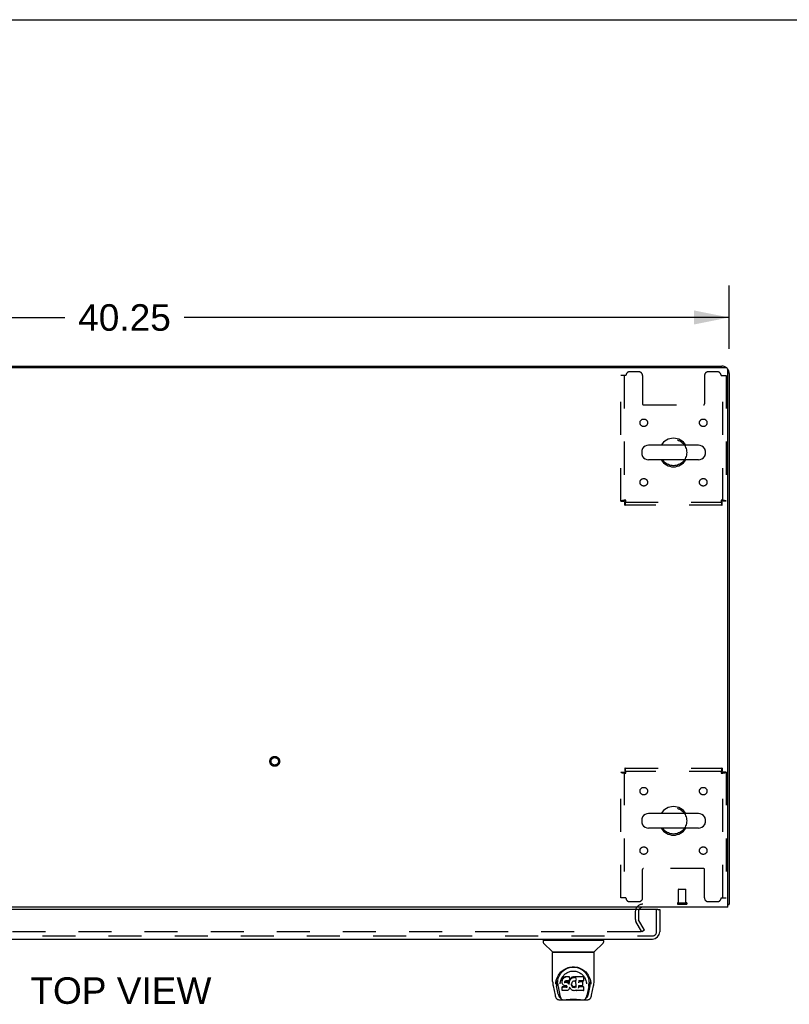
# Model space of a CAD drawing. Header units: inches. Extents: x 0 to 200, y 0 to 129.
# Tile 61 of 118: x 77 to 102, y 97 to 129. Entities that reach past the tile are written whole.
import ezdxf

# ---------------------------------------------------------------- set-up
doc = ezdxf.new("R2010")
doc.units = ezdxf.units.IN
doc.header["$LTSCALE"] = 11
doc.header["$MEASUREMENT"] = 0
doc.linetypes.add('HIDDEN', pattern=[0.2, 0.1, -0.1])
doc.layers.get('0').update_dxf_attribs({"linetype": 'CONTINUOUS'})
for name, color, linetype in [('DEFAULT_2', 8, 'HIDDEN'), ('DIMENSIONS', 7, 'CONTINUOUS'), ('DOOR_ASSEMBLY', 7, 'CONTINUOUS')]:
    doc.layers.add(name, color=color, linetype=linetype)
doc.styles.get("Standard").update_dxf_attribs({"font": 'arial.ttf'})
doc.dimstyles.new('DIMSTYLE_1', dxfattribs={"dimtxt": 0.882353, "dimasz": 1.176471, "dimexe": 0.09, "dimexo": 0.07, "dimgap": 0.0375, "dimtad": 0, "dimtih": 1, "dimtoh": 1, "dimzin": 4, "dimdsep": 46, "dimtxsty": 'Standard', "dimblk": '_FILLED', "dimblk1": '_FILLED', "dimblk2": '_FILLED', "dimcen": 0.09, "dimadec": 3, "dimazin": 1, "dimtfac": 1, "dimtdec": 3, "dimtofl": 0, "dimtmove": 0, "dimatfit": 3, "dimldrblk": '_FILLED', "dimfxl": 0, "dimtolj": 1, "dimtzin": 4, "dimarcsym": 0})

# ---------------------------------------------------------------- blocks, each defined once
blk = doc.blocks.new('_FILLED')
at = {"color": 0, "linetype": 'ByBlock'}
blk.add_solid([(0, 0), (-1, 0.2), (-1, -0.2)], dxfattribs=at)
blk = doc.blocks.new('*D1')
at = {"layer": 'DIMENSIONS', "color": 2, "linetype": 'Continuous'}
for p, q in [((60.202, 118.469), (60.202, 120.566)), ((100.452, 118.469), (100.452, 120.566)), ((60.202, 119.508), (78.344, 119.508)), ((100.452, 119.508), (82.309, 119.508))]:
    blk.add_line(p, q, dxfattribs=at)
at = {"layer": 'DIMENSIONS', "color": 2, "linetype": 'Continuous', "xscale": 1.1764705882, "yscale": 1.1764705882, "zscale": 1.1764705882, "rotation": 180}
blk.add_blockref('_FILLED', (60.202, 119.508), dxfattribs=at)
at = {"layer": 'DIMENSIONS', "color": 2, "linetype": 'Continuous', "xscale": 1.1764705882, "yscale": 1.1764705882, "zscale": 1.1764705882}
blk.add_blockref('_FILLED', (100.452, 119.508), dxfattribs=at)
at = {"layer": 'DIMENSIONS', "color": 2, "linetype": 'Continuous', "insert": (80.327, 119.949), "char_height": 0.8824, "width": 3.08332, "attachment_point": 2, "line_spacing_factor": 0.9}
blk.add_mtext('40.25', dxfattribs=at)

msp = doc.modelspace()

# ---------------------------------------------------------------- linework, layer by layer
at = {"color": 7, "linetype": 'Continuous'}
for p, q in [((0, 129.412), (200, 129.412)), ((67.702, 117.892), (92.952, 117.892)), ((92.952, 117.892), (92.952, 117.84)), ((97.544, 115.081), (97.544, 114.953)), ((99.429, 115.258), (97.766, 115.258)), ((99.652, 115.081), (99.652, 114.953)), ((99.429, 114.775), (97.766, 114.775)), ((97.544, 102.831), (97.544, 102.703)), ((99.429, 103.008), (97.766, 103.008)), ((99.652, 102.831), (99.652, 102.703)), ((99.429, 102.525), (97.766, 102.525)), ((100.4, 99.996), (100.452, 99.996))]:
    msp.add_line(p, q, dxfattribs=at)
at = {"color": 3, "linetype": 'Continuous'}
for p, q in [((92.952, 117.892), (100.205, 117.892)), ((60.314, 117.84), (100.34, 117.84)), ((100.4, 99.892), (100.4, 117.78)), ((100.452, 117.645), (100.452, 99.996)), ((100.4, 99.892), (60.254, 99.892))]:
    msp.add_line(p, q, dxfattribs=at)
for points in [[(100.4, 99.976), (100.402, 99.977), (100.406, 99.978), (100.409, 99.979), (100.413, 99.98), (100.417, 99.98)], [(100.417, 99.98), (100.424, 99.982), (100.428, 99.982), (100.431, 99.983), (100.434, 99.984), (100.436, 99.985), (100.439, 99.985), (100.442, 99.986), (100.444, 99.987), (100.446, 99.988), (100.447, 99.989), (100.449, 99.99), (100.45, 99.991), (100.45, 99.992), (100.451, 99.993), (100.451, 99.995), (100.452, 99.996)]]:
    msp.add_lwpolyline(points, dxfattribs=at)
for centre, radius, start, end in [((100.205, 117.645), 0.246, 50.553, 90), ((100.34, 117.78), 0.06, 0, 90), ((100.205, 117.645), 0.246, 0, 39.4479), ((97.573, 99.749), 0.142, 90, 153.5225)]:
    msp.add_arc(centre, radius, start, end, dxfattribs=at)
at = {"color": 7, "linetype": 'Continuous'}
for centre, radius, start, end in [((98.598, 115.017), 0.475, 30.5571, 149.4429), ((97.669, 115.081), 0.125, 146.8152, 180), ((97.669, 114.953), 0.125, 180, 213.1848), ((97.766, 115.017), 0.241, 90, 146.8152), ((99.429, 115.017), 0.241, 33.1848, 90), ((99.527, 115.081), 0.125, 0, 33.1848), ((99.527, 114.953), 0.125, 326.8152, 360), ((97.766, 115.017), 0.241, 213.1848, 270), ((98.598, 115.017), 0.475, 210.5571, 329.4429), ((99.429, 115.017), 0.241, 270, 326.8152), ((98.598, 102.767), 0.475, 30.5571, 149.4429), ((97.669, 102.831), 0.125, 146.8152, 180), ((97.766, 102.767), 0.241, 90, 146.8152), ((99.429, 102.767), 0.241, 33.1848, 90), ((99.527, 102.831), 0.125, 0, 33.1848), ((97.669, 102.703), 0.125, 180, 213.1848), ((97.766, 102.767), 0.241, 213.1848, 270), ((98.598, 102.767), 0.475, 210.5571, 329.4429), ((99.429, 102.767), 0.241, 270, 326.8152), ((99.527, 102.703), 0.125, 326.8152, 360)]:
    msp.add_arc(centre, radius, start, end, dxfattribs=at)
at = {"layer": 'DEFAULT_2', "color": 8, "linetype": 'HIDDEN'}
for p, q in [((97.015, 117.579), (96.848, 117.579)), ((96.848, 113.401), (96.848, 117.579)), ((96.952, 117.579), (96.952, 113.401)), ((97.441, 117.704), (97.14, 117.704)), ((97.566, 117.579), (97.566, 116.634)), ((99.629, 117.579), (99.629, 116.634)), ((100.056, 117.704), (99.754, 117.704)), ((100.181, 117.579), (100.348, 117.579)), ((100.244, 113.401), (100.244, 117.579)), ((100.348, 117.579), (100.348, 113.401)), ((97.596, 116.604), (99.599, 116.604)), ((96.848, 113.401), (96.952, 113.401)), ((96.982, 113.371), (100.214, 113.371)), ((96.982, 113.267), (96.982, 113.371)), ((100.214, 113.267), (100.214, 113.371)), ((100.348, 113.401), (100.244, 113.401)), ((100.214, 113.267), (96.982, 113.267)), ((96.982, 104.517), (100.214, 104.517)), ((96.982, 104.517), (96.982, 104.413)), ((100.214, 104.517), (100.214, 104.413)), ((96.848, 104.383), (96.952, 104.383)), ((96.848, 100.204), (96.848, 104.383)), ((96.952, 104.383), (96.952, 100.204)), ((100.214, 104.413), (96.982, 104.413)), ((100.348, 104.383), (100.244, 104.383)), ((100.244, 100.204), (100.244, 104.383)), ((100.348, 104.383), (100.348, 100.204)), ((97.566, 100.204), (97.566, 101.149)), ((99.599, 101.179), (97.596, 101.179)), ((99.629, 100.204), (99.629, 101.149)), ((97.015, 100.204), (96.848, 100.204)), ((98.765, 100.039), (98.765, 100.486)), ((98.775, 100.496), (99.003, 100.496)), ((99.013, 100.039), (99.013, 100.486)), ((100.181, 100.204), (100.348, 100.204)), ((97.14, 100.079), (97.441, 100.079)), ((98.747, 100.039), (99.031, 100.039)), ((98.747, 99.996), (99.031, 99.996)), ((99.754, 100.079), (100.056, 100.079)), ((97.327, 99.749), (97.327, 99.488)), ((97.431, 99.749), (97.431, 99.488)), ((97.541, 99.079), (97.345, 99.419)), ((97.631, 99.131), (97.435, 99.471)), ((97.495, 99.079), (63.158, 99.079)), ((97.631, 99.131), (97.541, 99.079))]:
    msp.add_line(p, q, dxfattribs=at)
for points in [[(97.015, 113.434), (96.996, 113.432), (96.977, 113.429), (96.959, 113.427), (96.942, 113.424), (96.926, 113.422), (96.91, 113.42), (96.896, 113.417), (96.884, 113.415), (96.873, 113.413), (96.864, 113.41), (96.857, 113.408), (96.852, 113.406), (96.849, 113.403), (96.848, 113.401)], [(97.015, 113.434), (97.007, 113.432), (97.001, 113.429), (96.994, 113.427), (96.987, 113.424), (96.981, 113.422), (96.975, 113.42), (96.97, 113.417), (96.965, 113.415), (96.961, 113.413), (96.958, 113.41), (96.955, 113.408), (96.953, 113.406), (96.952, 113.403), (96.952, 113.401)], [(96.982, 113.267), (96.984, 113.268), (96.986, 113.271), (96.989, 113.276), (96.991, 113.283), (96.993, 113.292), (96.996, 113.303), (96.998, 113.316), (97, 113.33), (97.003, 113.345), (97.005, 113.361), (97.007, 113.379), (97.01, 113.397), (97.012, 113.415), (97.015, 113.434)], [(96.982, 113.371), (96.984, 113.371), (96.986, 113.372), (96.989, 113.374), (96.991, 113.377), (96.993, 113.381), (96.996, 113.385), (96.998, 113.389), (97, 113.395), (97.003, 113.4), (97.005, 113.407), (97.007, 113.413), (97.01, 113.42), (97.012, 113.427), (97.015, 113.434)], [(100.348, 113.401), (100.346, 113.403), (100.343, 113.406), (100.338, 113.408), (100.331, 113.41), (100.322, 113.413), (100.311, 113.415), (100.299, 113.417), (100.285, 113.42), (100.269, 113.422), (100.253, 113.424), (100.236, 113.427), (100.218, 113.429), (100.199, 113.432), (100.181, 113.434)], [(100.181, 113.434), (100.183, 113.427), (100.185, 113.42), (100.188, 113.413), (100.19, 113.407), (100.192, 113.4), (100.195, 113.395), (100.197, 113.389), (100.199, 113.385), (100.202, 113.381), (100.204, 113.377), (100.206, 113.374), (100.209, 113.372), (100.211, 113.371), (100.214, 113.371)], [(100.244, 113.401), (100.243, 113.403), (100.242, 113.406), (100.24, 113.408), (100.237, 113.41), (100.234, 113.413), (100.23, 113.415), (100.225, 113.417), (100.22, 113.42), (100.214, 113.422), (100.208, 113.424), (100.201, 113.427), (100.195, 113.429), (100.188, 113.432), (100.181, 113.434)], [(100.181, 113.434), (100.183, 113.415), (100.185, 113.397), (100.188, 113.379), (100.19, 113.361), (100.192, 113.345), (100.195, 113.33), (100.197, 113.316), (100.199, 113.303), (100.202, 113.292), (100.204, 113.283), (100.206, 113.276), (100.209, 113.271), (100.211, 113.268), (100.214, 113.267)], [(97.015, 104.35), (97.012, 104.369), (97.01, 104.387), (97.007, 104.405), (97.005, 104.422), (97.003, 104.439), (97, 104.454), (96.998, 104.468), (96.996, 104.48), (96.993, 104.491), (96.991, 104.5), (96.989, 104.508), (96.986, 104.513), (96.984, 104.516), (96.982, 104.517)], [(100.214, 104.517), (100.211, 104.516), (100.209, 104.513), (100.206, 104.508), (100.204, 104.5), (100.202, 104.491), (100.199, 104.48), (100.197, 104.468), (100.195, 104.454), (100.192, 104.439), (100.19, 104.422), (100.188, 104.405), (100.185, 104.387), (100.183, 104.369), (100.181, 104.35)], [(96.848, 104.383), (96.849, 104.381), (96.852, 104.378), (96.857, 104.376), (96.864, 104.373), (96.873, 104.371), (96.884, 104.369), (96.896, 104.366), (96.91, 104.364), (96.926, 104.362), (96.942, 104.359), (96.959, 104.357), (96.977, 104.355), (96.996, 104.352), (97.015, 104.35)], [(96.952, 104.383), (96.952, 104.381), (96.953, 104.378), (96.955, 104.376), (96.958, 104.373), (96.961, 104.371), (96.965, 104.369), (96.97, 104.366), (96.975, 104.364), (96.981, 104.362), (96.987, 104.359), (96.994, 104.357), (97.001, 104.355), (97.007, 104.352), (97.015, 104.35)], [(97.015, 104.35), (97.012, 104.357), (97.01, 104.364), (97.007, 104.371), (97.005, 104.377), (97.003, 104.383), (97, 104.389), (96.998, 104.394), (96.996, 104.399), (96.993, 104.403), (96.991, 104.407), (96.989, 104.409), (96.986, 104.411), (96.984, 104.412), (96.982, 104.413)], [(100.214, 104.413), (100.211, 104.412), (100.209, 104.411), (100.206, 104.409), (100.204, 104.407), (100.202, 104.403), (100.199, 104.399), (100.197, 104.394), (100.195, 104.389), (100.192, 104.383), (100.19, 104.377), (100.188, 104.371), (100.185, 104.364), (100.183, 104.357), (100.181, 104.35)], [(100.181, 104.35), (100.199, 104.352), (100.218, 104.355), (100.236, 104.357), (100.253, 104.359), (100.269, 104.362), (100.285, 104.364), (100.299, 104.366), (100.311, 104.369), (100.322, 104.371), (100.331, 104.373), (100.338, 104.376), (100.343, 104.378), (100.346, 104.381), (100.348, 104.383)], [(100.181, 104.35), (100.188, 104.352), (100.195, 104.355), (100.201, 104.357), (100.208, 104.359), (100.214, 104.362), (100.22, 104.364), (100.225, 104.366), (100.23, 104.369), (100.234, 104.371), (100.237, 104.373), (100.24, 104.376), (100.242, 104.378), (100.243, 104.381), (100.244, 104.383)], [(97.515, 99.097), (97.515, 99.096), (97.515, 99.094), (97.514, 99.092), (97.514, 99.091), (97.513, 99.089), (97.512, 99.088), (97.511, 99.086), (97.51, 99.085), (97.508, 99.084), (97.506, 99.082), (97.505, 99.082), (97.503, 99.081), (97.501, 99.08), (97.499, 99.08), (97.497, 99.079), (97.495, 99.079)], [(97.513, 99.104), (97.514, 99.103), (97.514, 99.101), (97.515, 99.099), (97.515, 99.098), (97.515, 99.097)]]:
    msp.add_lwpolyline(points, dxfattribs=at)
for centre, radius in [((97.608, 116.006), 0.125), ((99.587, 116.006), 0.125), ((98.598, 115.017), 0.438), ((97.608, 114.027), 0.125), ((99.587, 114.027), 0.125), ((85.327, 104.746), 0.164), ((85.327, 104.746), 0.124), ((97.608, 103.756), 0.125), ((99.587, 103.756), 0.125), ((98.598, 102.767), 0.438), ((97.608, 101.777), 0.125), ((99.587, 101.777), 0.125)]:
    msp.add_circle(centre, radius, dxfattribs=at)
for centre, radius, start, end in [((97.14, 117.579), 0.125, 90, 180), ((97.441, 117.579), 0.125, 0, 90), ((99.754, 117.579), 0.125, 90, 180), ((100.056, 117.579), 0.125, 0, 90), ((97.596, 116.634), 0.03, 180, 270), ((99.599, 116.634), 0.03, 270, 360), ((97.596, 101.149), 0.03, 90, 180), ((99.599, 101.149), 0.03, 0, 90), ((97.14, 100.204), 0.125, 180, 270), ((97.441, 100.204), 0.125, 270, 360), ((98.775, 100.486), 0.01, 90, 180), ((99.003, 100.486), 0.01, 0, 90), ((99.754, 100.204), 0.125, 180, 270), ((100.056, 100.204), 0.125, 270, 360), ((97.573, 99.749), 0.246, 90, 180), ((98.747, 100.017), 0.0215, 90, 270), ((99.031, 100.017), 0.0215, 270, 90), ((97.573, 99.749), 0.142, 153.5225, 180), ((97.464, 99.488), 0.137, 180, 210), ((97.464, 99.488), 0.033, 180, 210)]:
    msp.add_arc(centre, radius, start, end, dxfattribs=at)
at = {"layer": 'DOOR_ASSEMBLY', "color": 3, "linetype": 'Continuous'}
for p, q in [((98.077, 99.813), (62.244, 99.813)), ((98.139, 99.813), (98.139, 99.08)), ((62.198, 98.834), (97.893, 98.834))]:
    msp.add_line(p, q, dxfattribs=at)
at = {"layer": 'DOOR_ASSEMBLY', "color": 8, "linetype": 'HIDDEN'}
for p, q in [((98.035, 99.08), (98.035, 99.813)), ((62.198, 98.938), (97.893, 98.938))]:
    msp.add_line(p, q, dxfattribs=at)
at = {"layer": 'DOOR_ASSEMBLY', "color": 7, "linetype": 'Continuous'}
for p, q in [((98.077, 99.813), (98.139, 99.813)), ((94.26, 98.787), (94.26, 98.732)), ((94.268, 98.795), (96.26, 98.795)), ((94.566, 98.409), (94.272, 98.704)), ((94.319, 98.795), (94.319, 98.834)), ((95.962, 98.409), (96.256, 98.704)), ((96.209, 98.795), (96.209, 98.834)), ((96.268, 98.787), (96.268, 98.732)), ((94.575, 97.422), (94.575, 98.385)), ((95.945, 98.393), (94.583, 98.393)), ((95.941, 98.401), (94.587, 98.401)), ((94.649, 98.401), (94.647, 98.397)), ((94.647, 98.397), (94.647, 98.397)), ((95.881, 98.397), (95.879, 98.401)), ((95.881, 98.397), (95.881, 98.397)), ((95.953, 97.422), (95.953, 98.385)), ((94.832, 97.676), (94.857, 97.711)), ((95.615, 97.594), (95.632, 97.569)), ((94.59, 97.278), (94.655, 96.973)), ((94.682, 97.337), (94.686, 97.395)), ((94.682, 97.338), (94.682, 97.337)), ((94.686, 97.395), (94.694, 97.449)), ((94.696, 97.455), (94.696, 97.4)), ((94.764, 97.005), (94.707, 97.282)), ((94.743, 97.348), (94.745, 97.322)), ((94.754, 97.257), (94.816, 96.953)), ((94.828, 97.351), (94.828, 97.351)), ((94.889, 97.474), (94.887, 97.449)), ((94.888, 97.415), (94.887, 97.449)), ((94.888, 97.415), (94.888, 97.415)), ((94.889, 97.39), (94.888, 97.415)), ((94.894, 97.499), (94.889, 97.474)), ((94.889, 97.44), (94.889, 97.474)), ((94.894, 97.365), (94.889, 97.39)), ((94.889, 97.39), (94.889, 97.39)), ((94.903, 97.524), (94.894, 97.499)), ((94.894, 97.464), (94.894, 97.499)), ((94.903, 97.342), (94.894, 97.365)), ((94.894, 97.365), (94.894, 97.365)), ((94.918, 97.546), (94.903, 97.524)), ((94.904, 97.489), (94.903, 97.524)), ((94.917, 97.32), (94.903, 97.342)), ((94.903, 97.342), (94.903, 97.342)), ((94.934, 97.302), (94.917, 97.32)), ((94.917, 97.32), (94.917, 97.32)), ((94.928, 97.555), (94.918, 97.546)), ((94.919, 97.51), (94.918, 97.546)), ((94.939, 97.563), (94.928, 97.555)), ((94.928, 97.519), (94.928, 97.555)), ((94.956, 97.288), (94.934, 97.302)), ((94.934, 97.302), (94.934, 97.302)), ((94.962, 97.573), (94.939, 97.563)), ((94.939, 97.526), (94.939, 97.563)), ((94.968, 97.284), (94.956, 97.288)), ((94.956, 97.288), (94.956, 97.288)), ((94.988, 97.582), (94.962, 97.573)), ((94.962, 97.537), (94.962, 97.573)), ((94.981, 97.282), (94.968, 97.284)), ((94.968, 97.284), (94.968, 97.284)), ((94.978, 97.417), (94.977, 97.403)), ((94.977, 97.397), (94.977, 97.415)), ((94.98, 97.431), (94.978, 97.417)), ((94.981, 97.434), (94.979, 97.43)), ((94.982, 97.423), (94.979, 97.427)), ((94.979, 97.392), (94.979, 97.427)), ((94.984, 97.436), (94.981, 97.434)), ((94.981, 97.387), (94.982, 97.423)), ((95.029, 97.281), (94.981, 97.282)), ((94.986, 97.42), (94.982, 97.423)), ((94.996, 97.44), (94.984, 97.436)), ((94.985, 97.384), (94.986, 97.42)), ((94.997, 97.417), (94.986, 97.42)), ((95.141, 97.582), (94.988, 97.582)), ((94.988, 97.545), (94.988, 97.582)), ((95.009, 97.441), (94.996, 97.44)), ((95.02, 97.418), (94.997, 97.417)), ((94.997, 97.38), (94.997, 97.417)), ((95.122, 97.441), (95.009, 97.441)), ((95.009, 97.441), (95.009, 97.441)), ((95.045, 97.417), (95.02, 97.418)), ((95.02, 97.381), (95.02, 97.418)), ((95.02, 97.38), (95.02, 97.381)), ((95.029, 97.281), (95.029, 97.282)), ((95.035, 97.28), (95.029, 97.281)), ((95.041, 97.279), (95.035, 97.28)), ((95.045, 97.275), (95.04, 97.279)), ((95.046, 97.257), (95.042, 97.253)), ((95.07, 97.411), (95.045, 97.417)), ((95.045, 97.38), (95.045, 97.417)), ((95.049, 97.271), (95.045, 97.275)), ((95.052, 97.265), (95.046, 97.257)), ((95.047, 97.221), (95.046, 97.257)), ((95.055, 97.259), (95.049, 97.271)), ((95.057, 97.245), (95.055, 97.259)), ((95.055, 97.233), (95.055, 97.259)), ((95.083, 97.405), (95.07, 97.411)), ((95.07, 97.374), (95.07, 97.411)), ((95.082, 97.369), (95.083, 97.405)), ((95.094, 97.398), (95.083, 97.405)), ((95.093, 97.361), (95.094, 97.398)), ((95.112, 97.379), (95.094, 97.398)), ((95.111, 97.344), (95.112, 97.379)), ((95.121, 97.365), (95.112, 97.379)), ((95.125, 97.407), (95.121, 97.365)), ((95.122, 97.329), (95.121, 97.365)), ((95.134, 97.442), (95.122, 97.441)), ((95.122, 97.441), (95.122, 97.441)), ((95.123, 97.321), (95.123, 97.322)), ((95.129, 97.43), (95.125, 97.407)), ((95.125, 97.373), (95.125, 97.407)), ((95.132, 97.442), (95.129, 97.43)), ((95.129, 97.395), (95.129, 97.43)), ((95.138, 97.454), (95.134, 97.442)), ((95.135, 97.417), (95.135, 97.443)), ((95.139, 97.454), (95.138, 97.454)), ((95.14, 97.468), (95.139, 97.454)), ((95.14, 97.547), (95.141, 97.582)), ((95.141, 97.493), (95.14, 97.468)), ((95.143, 97.474), (95.14, 97.466)), ((95.14, 97.468), (95.14, 97.468)), ((95.142, 97.527), (95.141, 97.582)), ((95.141, 97.493), (95.142, 97.527)), ((95.154, 97.495), (95.143, 97.474)), ((95.144, 97.439), (95.143, 97.474)), ((95.168, 97.514), (95.154, 97.495)), ((95.155, 97.459), (95.154, 97.495)), ((95.183, 97.532), (95.168, 97.514)), ((95.168, 97.478), (95.168, 97.514)), ((95.2, 97.548), (95.183, 97.532)), ((95.183, 97.496), (95.183, 97.532)), ((95.219, 97.563), (95.2, 97.548)), ((95.2, 97.512), (95.2, 97.548)), ((95.207, 97.342), (95.206, 97.316)), ((95.21, 97.368), (95.207, 97.342)), ((95.207, 97.338), (95.207, 97.343)), ((95.21, 97.326), (95.207, 97.338)), ((95.207, 97.304), (95.207, 97.338)), ((95.209, 97.292), (95.21, 97.326)), ((95.214, 97.379), (95.21, 97.368)), ((95.219, 97.302), (95.21, 97.326)), ((95.219, 97.39), (95.214, 97.379)), ((95.242, 97.572), (95.219, 97.563)), ((95.22, 97.526), (95.219, 97.563)), ((95.233, 97.412), (95.219, 97.39)), ((95.232, 97.28), (95.219, 97.302)), ((95.219, 97.267), (95.219, 97.302)), ((95.231, 97.244), (95.232, 97.28)), ((95.24, 97.271), (95.232, 97.28)), ((95.241, 97.421), (95.233, 97.412)), ((95.239, 97.235), (95.24, 97.271)), ((95.249, 97.262), (95.24, 97.271)), ((95.25, 97.427), (95.241, 97.421)), ((95.266, 97.578), (95.242, 97.572)), ((95.242, 97.536), (95.242, 97.572)), ((95.273, 97.437), (95.249, 97.427)), ((95.259, 97.255), (95.249, 97.262)), ((95.249, 97.226), (95.249, 97.262)), ((95.289, 97.58), (95.266, 97.578)), ((95.266, 97.541), (95.266, 97.578)), ((95.284, 97.439), (95.273, 97.437)), ((95.295, 97.439), (95.284, 97.439)), ((95.289, 97.58), (95.313, 97.58)), ((95.289, 97.543), (95.289, 97.58)), ((95.289, 97.542), (95.289, 97.543)), ((95.306, 97.437), (95.295, 97.439)), ((95.318, 97.432), (95.306, 97.437)), ((95.326, 97.578), (95.313, 97.58)), ((95.313, 97.543), (95.313, 97.58)), ((95.313, 97.542), (95.313, 97.543)), ((95.33, 97.259), (95.319, 97.254)), ((95.339, 97.574), (95.326, 97.578)), ((95.326, 97.541), (95.326, 97.578)), ((95.341, 97.266), (95.33, 97.259)), ((95.331, 97.223), (95.33, 97.259)), ((95.353, 97.48), (95.337, 97.44)), ((95.351, 97.566), (95.339, 97.574)), ((95.339, 97.537), (95.339, 97.574)), ((95.341, 97.23), (95.341, 97.266)), ((95.599, 97.58), (95.351, 97.58)), ((95.352, 97.53), (95.351, 97.58)), ((95.357, 97.227), (95.352, 97.48)), ((95.354, 97.485), (95.353, 97.483)), ((95.353, 97.483), (95.353, 97.482)), ((95.353, 97.482), (95.353, 97.482)), ((95.353, 97.482), (95.353, 97.481)), ((95.353, 97.481), (95.353, 97.481)), ((95.353, 97.481), (95.353, 97.481)), ((95.353, 97.481), (95.353, 97.48)), ((95.353, 97.48), (95.353, 97.48)), ((95.354, 97.488), (95.354, 97.486)), ((95.354, 97.486), (95.354, 97.485)), ((95.441, 97.285), (95.439, 97.211)), ((95.568, 97.285), (95.44, 97.285)), ((95.442, 97.441), (95.441, 97.382)), ((95.599, 97.441), (95.442, 97.441)), ((95.568, 97.417), (95.442, 97.417)), ((95.58, 97.296), (95.582, 97.404)), ((95.614, 97.455), (95.616, 97.563)), ((95.698, 97.382), (95.7, 97.351)), ((95.7, 97.351), (95.7, 97.351)), ((95.765, 97.005), (95.821, 97.282)), ((95.821, 97.5), (95.834, 97.449)), ((95.832, 97.455), (95.832, 97.4)), ((95.846, 97.337), (95.846, 97.338)), ((95.873, 96.973), (95.938, 97.278)), ((94.655, 96.973), (94.655, 96.973)), ((94.901, 97.249), (94.893, 97.241)), ((94.895, 97.128), (94.893, 97.241)), ((94.902, 97.12), (94.896, 97.127)), ((94.963, 97.249), (94.901, 97.249)), ((94.901, 97.212), (94.901, 97.249)), ((94.902, 97.12), (94.903, 97.12)), ((95.048, 97.12), (94.903, 97.12)), ((95.024, 97.249), (94.963, 97.249)), ((94.963, 97.212), (94.963, 97.249)), ((94.963, 97.212), (94.963, 97.211)), ((95.037, 97.251), (95.024, 97.249)), ((95.024, 97.213), (95.024, 97.249)), ((95.024, 97.213), (95.024, 97.211)), ((95.042, 97.253), (95.037, 97.251)), ((95.037, 97.214), (95.037, 97.251)), ((95.042, 97.217), (95.042, 97.253)), ((95.061, 97.122), (95.048, 97.12)), ((95.057, 97.239), (95.057, 97.249)), ((95.073, 97.126), (95.061, 97.122)), ((95.061, 97.122), (95.061, 97.122)), ((95.094, 97.14), (95.073, 97.126)), ((95.073, 97.126), (95.073, 97.126)), ((95.112, 97.157), (95.094, 97.14)), ((95.094, 97.14), (95.094, 97.14)), ((95.119, 97.168), (95.112, 97.158)), ((95.112, 97.158), (95.112, 97.157)), ((95.125, 97.179), (95.119, 97.168)), ((95.119, 97.168), (95.119, 97.168)), ((95.134, 97.202), (95.125, 97.179)), ((95.125, 97.179), (95.125, 97.179)), ((95.141, 97.226), (95.134, 97.202)), ((95.134, 97.202), (95.134, 97.202)), ((95.14, 97.237), (95.14, 97.238)), ((95.14, 97.236), (95.14, 97.237)), ((95.141, 97.236), (95.14, 97.236)), ((95.141, 97.235), (95.141, 97.236)), ((95.141, 97.235), (95.141, 97.235)), ((95.161, 97.198), (95.141, 97.234)), ((95.141, 97.234), (95.141, 97.226)), ((95.141, 97.226), (95.141, 97.226)), ((95.175, 97.179), (95.161, 97.198)), ((95.161, 97.198), (95.161, 97.198)), ((95.19, 97.162), (95.175, 97.179)), ((95.175, 97.179), (95.175, 97.179)), ((95.207, 97.147), (95.19, 97.162)), ((95.19, 97.162), (95.19, 97.162)), ((95.225, 97.133), (95.207, 97.147)), ((95.207, 97.147), (95.207, 97.147)), ((95.235, 97.128), (95.225, 97.133)), ((95.225, 97.133), (95.225, 97.133)), ((95.235, 97.128), (95.236, 97.128)), ((95.246, 97.124), (95.236, 97.128)), ((95.269, 97.119), (95.246, 97.124)), ((95.27, 97.251), (95.259, 97.255)), ((95.259, 97.219), (95.259, 97.255)), ((95.291, 97.116), (95.269, 97.119)), ((95.282, 97.249), (95.27, 97.251)), ((95.27, 97.214), (95.27, 97.251)), ((95.282, 97.249), (95.295, 97.248)), ((95.282, 97.212), (95.282, 97.249)), ((95.282, 97.211), (95.282, 97.212)), ((95.314, 97.119), (95.291, 97.116)), ((95.291, 97.117), (95.291, 97.116)), ((95.307, 97.25), (95.295, 97.248)), ((95.295, 97.211), (95.295, 97.248)), ((95.295, 97.21), (95.295, 97.211)), ((95.319, 97.254), (95.307, 97.25)), ((95.307, 97.213), (95.307, 97.25)), ((95.336, 97.126), (95.314, 97.119)), ((95.319, 97.217), (95.319, 97.254)), ((95.336, 97.126), (95.337, 97.126)), ((95.355, 97.137), (95.337, 97.126)), ((95.361, 97.137), (95.355, 97.137)), ((95.359, 97.219), (95.359, 97.22)), ((95.36, 97.129), (95.36, 97.137)), ((95.6, 97.12), (95.369, 97.12)), ((95.6, 97.245), (95.44, 97.245)), ((95.609, 97.129), (95.61, 97.235)), ((95.774, 97.254), (95.712, 96.953)), ((94.779, 96.818), (95.749, 96.818)), ((94.823, 96.897), (94.829, 96.897)), ((94.829, 96.897), (94.832, 96.888)), ((94.833, 96.885), (94.832, 96.888)), ((94.994, 96.818), (95.017, 96.819)), ((95.042, 96.818), (95.04, 96.82)), ((95.486, 96.818), (95.488, 96.82)), ((95.695, 96.885), (95.696, 96.888)), ((95.696, 96.888), (95.699, 96.897)), ((95.699, 96.897), (95.706, 96.897))]:
    msp.add_line(p, q, dxfattribs=at)
for points in [[(94.646, 98.396), (94.645, 98.395), (94.645, 98.394), (94.645, 98.394), (94.645, 98.393), (94.645, 98.393)], [(94.647, 98.397), (94.646, 98.396), (94.646, 98.396)], [(95.882, 98.396), (95.882, 98.396), (95.881, 98.397)], [(95.883, 98.393), (95.883, 98.393), (95.883, 98.394), (95.883, 98.394), (95.883, 98.395), (95.882, 98.396)], [(94.694, 97.449), (94.708, 97.5), (94.724, 97.548), (94.745, 97.592), (94.768, 97.634), (94.793, 97.672), (94.821, 97.708), (94.852, 97.741), (94.886, 97.772), (94.922, 97.801), (94.96, 97.826), (95.001, 97.849), (95.044, 97.869), (95.087, 97.885), (95.132, 97.897), (95.176, 97.905), (95.22, 97.91), (95.264, 97.912), (95.308, 97.91), (95.353, 97.905), (95.397, 97.897), (95.441, 97.884), (95.485, 97.869), (95.527, 97.849), (95.568, 97.826), (95.607, 97.8), (95.643, 97.772), (95.676, 97.741), (95.707, 97.708), (95.735, 97.672), (95.76, 97.634), (95.783, 97.592), (95.804, 97.547), (95.821, 97.5)], [(94.743, 97.348), (94.742, 97.371), (94.743, 97.418), (94.748, 97.465), (94.758, 97.511), (94.771, 97.556), (94.788, 97.599), (94.809, 97.639), (94.832, 97.676)], [(94.857, 97.711), (94.884, 97.742), (94.912, 97.77)], [(94.896, 97.569), (94.913, 97.593), (94.931, 97.617), (94.951, 97.638), (94.972, 97.659), (94.994, 97.678), (95.018, 97.695), (95.043, 97.711), (95.069, 97.725), (95.096, 97.738), (95.124, 97.748), (95.152, 97.757), (95.18, 97.763), (95.208, 97.768), (95.236, 97.77), (95.264, 97.771), (95.292, 97.77), (95.319, 97.768), (95.347, 97.763), (95.375, 97.757), (95.404, 97.748), (95.431, 97.738), (95.459, 97.725), (95.485, 97.711), (95.51, 97.695), (95.534, 97.678), (95.556, 97.659), (95.577, 97.638), (95.597, 97.617), (95.615, 97.594)], [(94.912, 97.77), (94.942, 97.795), (94.972, 97.817), (95.004, 97.836)], [(95.004, 97.836), (95.035, 97.853), (95.067, 97.868), (95.1, 97.88)], [(95.1, 97.88), (95.132, 97.889), (95.165, 97.897), (95.198, 97.902), (95.23, 97.905), (95.263, 97.906), (95.295, 97.905), (95.328, 97.902), (95.36, 97.897), (95.393, 97.89)], [(95.393, 97.89), (95.425, 97.881), (95.458, 97.869), (95.49, 97.855)], [(95.49, 97.855), (95.521, 97.838), (95.552, 97.819), (95.583, 97.797), (95.613, 97.773), (95.641, 97.745), (95.669, 97.714), (95.694, 97.68), (95.718, 97.642), (95.738, 97.602), (95.756, 97.559), (95.77, 97.514), (95.779, 97.467), (95.785, 97.42)], [(94.575, 97.422), (94.576, 97.388), (94.579, 97.348), (94.584, 97.309), (94.59, 97.278)], [(94.696, 97.4), (94.696, 97.366), (94.7, 97.322), (94.707, 97.282)], [(94.745, 97.322), (94.747, 97.302), (94.75, 97.278), (94.754, 97.257)], [(94.828, 97.351), (94.831, 97.381), (94.836, 97.418)], [(94.836, 97.418), (94.844, 97.453), (94.855, 97.485), (94.867, 97.515)], [(94.867, 97.515), (94.881, 97.543), (94.896, 97.569)], [(94.888, 97.415), (94.888, 97.415), (94.888, 97.414), (94.888, 97.414), (94.889, 97.414), (94.889, 97.414), (94.89, 97.414)], [(94.889, 97.439), (94.889, 97.439), (94.89, 97.439), (94.89, 97.439), (94.89, 97.438), (94.891, 97.438), (94.891, 97.438)], [(94.889, 97.39), (94.889, 97.39), (94.889, 97.389), (94.89, 97.389), (94.89, 97.389), (94.89, 97.389), (94.891, 97.389)], [(94.894, 97.464), (94.894, 97.464), (94.895, 97.463), (94.895, 97.463), (94.895, 97.463), (94.896, 97.463), (94.896, 97.463)], [(94.894, 97.365), (94.894, 97.365), (94.894, 97.365), (94.894, 97.364), (94.895, 97.364), (94.895, 97.364)], [(94.903, 97.342), (94.903, 97.341), (94.903, 97.341), (94.904, 97.341), (94.905, 97.341)], [(94.904, 97.488), (94.904, 97.488), (94.904, 97.488), (94.905, 97.487), (94.905, 97.487), (94.905, 97.487), (94.906, 97.487)], [(94.917, 97.32), (94.917, 97.32), (94.917, 97.32), (94.917, 97.32), (94.918, 97.32), (94.918, 97.32)], [(94.919, 97.51), (94.919, 97.509), (94.919, 97.509), (94.919, 97.509), (94.919, 97.509), (94.92, 97.508), (94.92, 97.508)], [(94.928, 97.519), (94.929, 97.519), (94.929, 97.518), (94.929, 97.518), (94.929, 97.518), (94.929, 97.518), (94.93, 97.518)], [(94.934, 97.302), (94.935, 97.302), (94.935, 97.302), (94.935, 97.302), (94.936, 97.302)], [(94.939, 97.526), (94.94, 97.526), (94.94, 97.526), (94.94, 97.526), (94.94, 97.525), (94.94, 97.525), (94.94, 97.525)], [(94.956, 97.288), (94.956, 97.288), (94.956, 97.288), (94.957, 97.289)], [(94.962, 97.537), (94.963, 97.537), (94.963, 97.536), (94.963, 97.536), (94.963, 97.536), (94.963, 97.536), (94.963, 97.535)], [(94.968, 97.284), (94.968, 97.284), (94.968, 97.284), (94.969, 97.284)], [(94.975, 97.402), (94.975, 97.402), (94.976, 97.402), (94.976, 97.402), (94.976, 97.402), (94.977, 97.403), (94.977, 97.403)], [(94.975, 97.395), (94.976, 97.396), (94.976, 97.396), (94.976, 97.396), (94.977, 97.396), (94.977, 97.396), (94.977, 97.397)], [(94.976, 97.416), (94.976, 97.416), (94.977, 97.416), (94.977, 97.416), (94.977, 97.417), (94.978, 97.417), (94.978, 97.417)], [(94.977, 97.39), (94.977, 97.39), (94.977, 97.39), (94.978, 97.391), (94.978, 97.391), (94.978, 97.391), (94.978, 97.391)], [(94.978, 97.43), (94.978, 97.43), (94.979, 97.43), (94.979, 97.43), (94.979, 97.43), (94.979, 97.43)], [(94.98, 97.434), (94.98, 97.434), (94.981, 97.434), (94.981, 97.434), (94.981, 97.434)], [(94.98, 97.386), (94.98, 97.386), (94.98, 97.386), (94.981, 97.386), (94.981, 97.386), (94.981, 97.387), (94.981, 97.387)], [(94.981, 97.282), (94.981, 97.282), (94.981, 97.282), (94.981, 97.282)], [(94.983, 97.437), (94.983, 97.436), (94.984, 97.436), (94.984, 97.436), (94.984, 97.436)], [(94.984, 97.383), (94.985, 97.383), (94.985, 97.383), (94.985, 97.383), (94.985, 97.383), (94.985, 97.384), (94.985, 97.384)], [(94.988, 97.545), (94.988, 97.545), (94.988, 97.544), (94.988, 97.544), (94.988, 97.544), (94.988, 97.544), (94.988, 97.544)], [(94.995, 97.44), (94.995, 97.44), (94.995, 97.44), (94.996, 97.44)], [(94.997, 97.379), (94.997, 97.379), (94.997, 97.379), (94.997, 97.38), (94.997, 97.38), (94.997, 97.38), (94.997, 97.38)], [(95.035, 97.28), (95.035, 97.281), (95.036, 97.281), (95.036, 97.281)], [(95.041, 97.279), (95.041, 97.279), (95.041, 97.279), (95.041, 97.279)], [(95.045, 97.378), (95.045, 97.379), (95.045, 97.379), (95.045, 97.379), (95.045, 97.379), (95.045, 97.38), (95.045, 97.38)], [(95.045, 97.275), (95.045, 97.275), (95.046, 97.275), (95.046, 97.275), (95.046, 97.275)], [(95.049, 97.271), (95.049, 97.27), (95.05, 97.27), (95.05, 97.27), (95.051, 97.27)], [(95.055, 97.259), (95.055, 97.258), (95.056, 97.258), (95.056, 97.258), (95.056, 97.258), (95.057, 97.258)], [(95.069, 97.373), (95.069, 97.373), (95.07, 97.374), (95.07, 97.374), (95.07, 97.374), (95.07, 97.374), (95.07, 97.374)], [(95.081, 97.368), (95.082, 97.368), (95.082, 97.368), (95.082, 97.368), (95.082, 97.368), (95.082, 97.369), (95.082, 97.369)], [(95.092, 97.36), (95.092, 97.36), (95.093, 97.36), (95.093, 97.361), (95.093, 97.361), (95.093, 97.361), (95.093, 97.361)], [(95.11, 97.342), (95.11, 97.342), (95.11, 97.342), (95.111, 97.343), (95.111, 97.343), (95.111, 97.343), (95.111, 97.343)], [(95.123, 97.322), (95.122, 97.325), (95.122, 97.326), (95.122, 97.327), (95.122, 97.328)], [(95.127, 97.371), (95.127, 97.371), (95.126, 97.371), (95.126, 97.372), (95.126, 97.372), (95.125, 97.372), (95.125, 97.372)], [(95.131, 97.394), (95.131, 97.394), (95.13, 97.394), (95.13, 97.394), (95.13, 97.394), (95.129, 97.395), (95.129, 97.395)], [(95.134, 97.442), (95.134, 97.442), (95.133, 97.442), (95.133, 97.442), (95.133, 97.442)], [(95.134, 97.442), (95.134, 97.442), (95.134, 97.442), (95.134, 97.442)], [(95.137, 97.416), (95.137, 97.416), (95.136, 97.416), (95.136, 97.416), (95.136, 97.417), (95.135, 97.417), (95.135, 97.417)], [(95.138, 97.454), (95.138, 97.454), (95.138, 97.453), (95.138, 97.453), (95.137, 97.453), (95.137, 97.453)], [(95.14, 97.545), (95.14, 97.545), (95.139, 97.544), (95.139, 97.544), (95.139, 97.544), (95.139, 97.544), (95.138, 97.544)], [(95.14, 97.468), (95.14, 97.468), (95.14, 97.468), (95.14, 97.467), (95.139, 97.467), (95.139, 97.467), (95.138, 97.467)], [(95.141, 97.493), (95.141, 97.492), (95.141, 97.492), (95.141, 97.492), (95.14, 97.491), (95.14, 97.491), (95.139, 97.491)], [(95.145, 97.437), (95.145, 97.438), (95.145, 97.438), (95.144, 97.438), (95.144, 97.438), (95.144, 97.438), (95.144, 97.439)], [(95.156, 97.458), (95.156, 97.458), (95.156, 97.458), (95.155, 97.458), (95.155, 97.459), (95.155, 97.459), (95.155, 97.459)], [(95.17, 97.477), (95.169, 97.477), (95.169, 97.477), (95.169, 97.477), (95.168, 97.478), (95.168, 97.478), (95.168, 97.478)], [(95.185, 97.494), (95.184, 97.495), (95.184, 97.495), (95.184, 97.495), (95.184, 97.495), (95.183, 97.496), (95.183, 97.496)], [(95.201, 97.511), (95.201, 97.511), (95.201, 97.511), (95.201, 97.511), (95.201, 97.511), (95.2, 97.512), (95.2, 97.512)], [(95.206, 97.316), (95.206, 97.316), (95.205, 97.315), (95.205, 97.315), (95.205, 97.315), (95.204, 97.315), (95.204, 97.315)], [(95.207, 97.342), (95.207, 97.342), (95.207, 97.342), (95.206, 97.341), (95.206, 97.341), (95.205, 97.341), (95.205, 97.341)], [(95.207, 97.304), (95.207, 97.303), (95.206, 97.303), (95.206, 97.303), (95.206, 97.302), (95.205, 97.302), (95.205, 97.302)], [(95.209, 97.291), (95.209, 97.291), (95.209, 97.291), (95.209, 97.29), (95.208, 97.29), (95.208, 97.29), (95.207, 97.29)], [(95.21, 97.368), (95.21, 97.368), (95.21, 97.367), (95.209, 97.367), (95.209, 97.367), (95.208, 97.367)], [(95.214, 97.379), (95.214, 97.379), (95.214, 97.379), (95.213, 97.379), (95.213, 97.378), (95.212, 97.378)], [(95.219, 97.267), (95.219, 97.267), (95.218, 97.266), (95.218, 97.266), (95.218, 97.266), (95.217, 97.266), (95.217, 97.266)], [(95.219, 97.39), (95.219, 97.39), (95.219, 97.389), (95.218, 97.389), (95.218, 97.389)], [(95.221, 97.525), (95.221, 97.525), (95.22, 97.525), (95.22, 97.525), (95.22, 97.526), (95.22, 97.526), (95.22, 97.526)], [(95.233, 97.412), (95.233, 97.412), (95.233, 97.412), (95.233, 97.412), (95.232, 97.412), (95.232, 97.412)], [(95.241, 97.421), (95.24, 97.421), (95.24, 97.421), (95.24, 97.421), (95.239, 97.421)], [(95.243, 97.534), (95.243, 97.535), (95.243, 97.535), (95.242, 97.535), (95.242, 97.535), (95.242, 97.536), (95.242, 97.536)], [(95.249, 97.427), (95.249, 97.427), (95.249, 97.427), (95.249, 97.427)], [(95.266, 97.54), (95.266, 97.54), (95.266, 97.54), (95.266, 97.54), (95.266, 97.541), (95.266, 97.541), (95.266, 97.541)], [(95.273, 97.437), (95.273, 97.437), (95.273, 97.437), (95.272, 97.437)], [(95.284, 97.439), (95.284, 97.439), (95.284, 97.44), (95.284, 97.44)], [(95.295, 97.439), (95.295, 97.439), (95.295, 97.439), (95.295, 97.44)], [(95.306, 97.437), (95.307, 97.437), (95.307, 97.437), (95.307, 97.437)], [(95.318, 97.432), (95.318, 97.432), (95.32, 97.431), (95.322, 97.431), (95.325, 97.431), (95.327, 97.431), (95.329, 97.432), (95.331, 97.433), (95.332, 97.434), (95.334, 97.436), (95.335, 97.437), (95.336, 97.439), (95.337, 97.44)], [(95.319, 97.433), (95.319, 97.432), (95.318, 97.432), (95.318, 97.432)], [(95.325, 97.54), (95.325, 97.54), (95.326, 97.54), (95.326, 97.54), (95.326, 97.541), (95.326, 97.541), (95.326, 97.541)], [(95.338, 97.536), (95.338, 97.536), (95.338, 97.536), (95.338, 97.536), (95.338, 97.536), (95.338, 97.537), (95.339, 97.537)], [(95.356, 97.264), (95.355, 97.264), (95.355, 97.265), (95.354, 97.266), (95.353, 97.266), (95.353, 97.267), (95.352, 97.267), (95.351, 97.268), (95.35, 97.268), (95.349, 97.268), (95.349, 97.268), (95.348, 97.269), (95.347, 97.269)], [(95.353, 97.541), (95.353, 97.542), (95.353, 97.542), (95.353, 97.542), (95.352, 97.542), (95.352, 97.543), (95.352, 97.543)], [(95.354, 97.525), (95.353, 97.526), (95.353, 97.526), (95.353, 97.527), (95.352, 97.527), (95.352, 97.528), (95.352, 97.528)], [(95.353, 97.48), (95.353, 97.48), (95.353, 97.48)], [(95.353, 97.48), (95.353, 97.48), (95.353, 97.48), (95.353, 97.48)], [(95.439, 97.379), (95.439, 97.379), (95.44, 97.379), (95.44, 97.379), (95.44, 97.38), (95.44, 97.38), (95.441, 97.38)], [(95.439, 97.285), (95.439, 97.285), (95.439, 97.285), (95.44, 97.285), (95.44, 97.285), (95.44, 97.285), (95.44, 97.285)], [(95.44, 97.441), (95.441, 97.441), (95.441, 97.441), (95.441, 97.441), (95.441, 97.441), (95.441, 97.441), (95.442, 97.441)], [(95.568, 97.285), (95.57, 97.285), (95.572, 97.285), (95.573, 97.286), (95.575, 97.287), (95.576, 97.288), (95.578, 97.289), (95.578, 97.291), (95.579, 97.292), (95.58, 97.294), (95.58, 97.296)], [(95.599, 97.441), (95.601, 97.441), (95.603, 97.441), (95.605, 97.442), (95.607, 97.443), (95.609, 97.444), (95.611, 97.446), (95.612, 97.448), (95.613, 97.45), (95.614, 97.453), (95.614, 97.455)], [(95.632, 97.569), (95.647, 97.543), (95.661, 97.515)], [(95.661, 97.515), (95.673, 97.485), (95.684, 97.453), (95.692, 97.418), (95.698, 97.382)], [(95.774, 97.254), (95.774, 97.257), (95.775, 97.26), (95.776, 97.263), (95.776, 97.266), (95.777, 97.269), (95.777, 97.272), (95.778, 97.275), (95.778, 97.278), (95.779, 97.281), (95.779, 97.284), (95.779, 97.288), (95.78, 97.291), (95.78, 97.295), (95.781, 97.298), (95.781, 97.302), (95.782, 97.305), (95.782, 97.309), (95.782, 97.313), (95.783, 97.317), (95.783, 97.321), (95.785, 97.348)], [(95.785, 97.42), (95.786, 97.372), (95.785, 97.348)], [(95.821, 97.282), (95.828, 97.321), (95.832, 97.366), (95.832, 97.4)], [(95.834, 97.449), (95.842, 97.395), (95.846, 97.337)], [(95.938, 97.278), (95.944, 97.308), (95.949, 97.348), (95.952, 97.388), (95.953, 97.422)], [(94.655, 96.973), (94.658, 96.96), (94.663, 96.941), (94.668, 96.924), (94.673, 96.909), (94.679, 96.896), (94.685, 96.883), (94.691, 96.872), (94.698, 96.862), (94.707, 96.852), (94.716, 96.843), (94.726, 96.835), (94.737, 96.828), (94.75, 96.823), (94.763, 96.82)], [(94.764, 97.005), (94.767, 96.988), (94.772, 96.97), (94.777, 96.953), (94.783, 96.938), (94.789, 96.926), (94.795, 96.915), (94.802, 96.907), (94.809, 96.901), (94.817, 96.898), (94.823, 96.897)], [(94.816, 96.953), (94.818, 96.943), (94.821, 96.931), (94.823, 96.919), (94.826, 96.908), (94.829, 96.897)], [(94.894, 97.205), (94.894, 97.205), (94.895, 97.204), (94.895, 97.204), (94.895, 97.204), (94.896, 97.204), (94.896, 97.204)], [(94.895, 97.128), (94.895, 97.127), (94.896, 97.127)], [(94.896, 97.127), (94.896, 97.127), (94.896, 97.127), (94.897, 97.127), (94.897, 97.127)], [(94.902, 97.212), (94.902, 97.212), (94.902, 97.211), (94.902, 97.211), (94.902, 97.211), (94.902, 97.211), (94.902, 97.21)], [(94.903, 97.12), (94.903, 97.12), (94.903, 97.12), (94.903, 97.12), (94.903, 97.12), (94.903, 97.121), (94.903, 97.121)], [(95.037, 97.214), (95.038, 97.214), (95.038, 97.213), (95.038, 97.213), (95.038, 97.213), (95.038, 97.213), (95.038, 97.212)], [(95.042, 97.217), (95.042, 97.216), (95.043, 97.216), (95.043, 97.216), (95.043, 97.216), (95.043, 97.215), (95.043, 97.215)], [(95.047, 97.222), (95.047, 97.221), (95.047, 97.221), (95.047, 97.221), (95.048, 97.22), (95.048, 97.22), (95.048, 97.22)], [(95.048, 97.12), (95.048, 97.12), (95.048, 97.12), (95.048, 97.12), (95.048, 97.12), (95.048, 97.121), (95.048, 97.121)], [(95.055, 97.233), (95.055, 97.233), (95.056, 97.232), (95.056, 97.232), (95.056, 97.232), (95.056, 97.232), (95.057, 97.232)], [(95.057, 97.245), (95.058, 97.245), (95.058, 97.245), (95.058, 97.244), (95.058, 97.244), (95.059, 97.244), (95.059, 97.244)], [(95.057, 97.239), (95.057, 97.238), (95.057, 97.238), (95.058, 97.238), (95.058, 97.238), (95.058, 97.238), (95.059, 97.237)], [(95.061, 97.122), (95.061, 97.122), (95.061, 97.122), (95.061, 97.122)], [(95.073, 97.126), (95.073, 97.126), (95.073, 97.126), (95.072, 97.126)], [(95.094, 97.14), (95.094, 97.14), (95.093, 97.14), (95.093, 97.14), (95.093, 97.14)], [(95.112, 97.157), (95.111, 97.157), (95.111, 97.157), (95.111, 97.157), (95.111, 97.157), (95.11, 97.157)], [(95.119, 97.168), (95.119, 97.168), (95.118, 97.168), (95.118, 97.167), (95.117, 97.168)], [(95.125, 97.179), (95.124, 97.179), (95.124, 97.179), (95.123, 97.178), (95.123, 97.179)], [(95.134, 97.202), (95.134, 97.202), (95.133, 97.201), (95.133, 97.201), (95.133, 97.201), (95.132, 97.201)], [(95.141, 97.226), (95.141, 97.226), (95.14, 97.225), (95.14, 97.225), (95.14, 97.225), (95.139, 97.225), (95.139, 97.225)], [(95.14, 97.238), (95.14, 97.238), (95.14, 97.239)], [(95.141, 97.234), (95.141, 97.234), (95.141, 97.234), (95.141, 97.234), (95.141, 97.234), (95.141, 97.234), (95.141, 97.234), (95.141, 97.234), (95.141, 97.234), (95.141, 97.235), (95.141, 97.235), (95.141, 97.235), (95.141, 97.235)], [(95.161, 97.198), (95.162, 97.198), (95.162, 97.197), (95.163, 97.197), (95.163, 97.198)], [(95.175, 97.179), (95.175, 97.179), (95.175, 97.179), (95.175, 97.179), (95.176, 97.179), (95.176, 97.179)], [(95.19, 97.162), (95.19, 97.162), (95.19, 97.162), (95.191, 97.162), (95.191, 97.162)], [(95.207, 97.147), (95.207, 97.147), (95.207, 97.147), (95.208, 97.147), (95.208, 97.147)], [(95.225, 97.133), (95.225, 97.133), (95.225, 97.133), (95.226, 97.133), (95.226, 97.134)], [(95.23, 97.243), (95.23, 97.243), (95.23, 97.243), (95.231, 97.243), (95.231, 97.244), (95.231, 97.244), (95.231, 97.244)], [(95.236, 97.128), (95.236, 97.128), (95.236, 97.128), (95.236, 97.128)], [(95.238, 97.233), (95.238, 97.233), (95.238, 97.234), (95.239, 97.234), (95.239, 97.234), (95.239, 97.234), (95.239, 97.235)], [(95.246, 97.124), (95.247, 97.124), (95.247, 97.124), (95.247, 97.125)], [(95.247, 97.225), (95.248, 97.225), (95.248, 97.225), (95.248, 97.225), (95.248, 97.226), (95.248, 97.226), (95.249, 97.226)], [(95.258, 97.218), (95.258, 97.218), (95.258, 97.218), (95.258, 97.218), (95.259, 97.218), (95.259, 97.219), (95.259, 97.219)], [(95.269, 97.119), (95.269, 97.119), (95.269, 97.119), (95.269, 97.119)], [(95.27, 97.213), (95.27, 97.213), (95.27, 97.213), (95.27, 97.214), (95.27, 97.214), (95.27, 97.214), (95.27, 97.214)], [(95.308, 97.212), (95.307, 97.212), (95.307, 97.212), (95.307, 97.213), (95.307, 97.213), (95.307, 97.213), (95.307, 97.213)], [(95.314, 97.12), (95.314, 97.119), (95.314, 97.119), (95.314, 97.119)], [(95.32, 97.216), (95.32, 97.216), (95.32, 97.216), (95.319, 97.217), (95.319, 97.217), (95.319, 97.217), (95.319, 97.217)], [(95.331, 97.221), (95.331, 97.222), (95.331, 97.222), (95.331, 97.222), (95.331, 97.222), (95.331, 97.222), (95.331, 97.223)], [(95.336, 97.127), (95.336, 97.126), (95.336, 97.126), (95.336, 97.126)], [(95.355, 97.138), (95.355, 97.138), (95.355, 97.138), (95.355, 97.137), (95.355, 97.137), (95.355, 97.137), (95.355, 97.137)], [(95.359, 97.22), (95.358, 97.222), (95.358, 97.224), (95.357, 97.226)], [(95.36, 97.129), (95.361, 97.127), (95.361, 97.125), (95.362, 97.123), (95.364, 97.122), (95.365, 97.121), (95.367, 97.121), (95.368, 97.12), (95.369, 97.12)], [(95.362, 97.138), (95.362, 97.138), (95.362, 97.138), (95.361, 97.137), (95.361, 97.137), (95.361, 97.137), (95.361, 97.137)], [(95.437, 97.207), (95.438, 97.207), (95.438, 97.208), (95.438, 97.208), (95.438, 97.208), (95.439, 97.208), (95.439, 97.209)], [(95.6, 97.12), (95.601, 97.12), (95.603, 97.121), (95.604, 97.121), (95.606, 97.122), (95.607, 97.123), (95.608, 97.125), (95.608, 97.127), (95.609, 97.129)], [(95.699, 96.897), (95.702, 96.908), (95.705, 96.919), (95.708, 96.931), (95.71, 96.944), (95.712, 96.953)], [(95.706, 96.897), (95.712, 96.898), (95.719, 96.901), (95.726, 96.907), (95.733, 96.915), (95.74, 96.926), (95.746, 96.939), (95.751, 96.953), (95.756, 96.97), (95.761, 96.988), (95.765, 97.005)], [(95.765, 96.82), (95.778, 96.823), (95.79, 96.828), (95.802, 96.835), (95.812, 96.842), (95.821, 96.851), (95.829, 96.861), (95.837, 96.872), (95.843, 96.883), (95.849, 96.895), (95.855, 96.909), (95.86, 96.924), (95.865, 96.941), (95.87, 96.96), (95.873, 96.973)], [(94.763, 96.82), (94.776, 96.818), (94.779, 96.818)], [(94.869, 96.866), (94.864, 96.866), (94.859, 96.867), (94.855, 96.868), (94.85, 96.869), (94.846, 96.871), (94.842, 96.874), (94.839, 96.877), (94.836, 96.881), (94.834, 96.884), (94.833, 96.885)], [(94.833, 96.885), (94.839, 96.874), (94.845, 96.862), (94.852, 96.852), (94.859, 96.844), (94.866, 96.836), (94.874, 96.83), (94.883, 96.825), (94.892, 96.821), (94.902, 96.819), (94.909, 96.818)], [(94.994, 96.818), (95.015, 96.819), (95.038, 96.82)], [(95.017, 96.819), (95.046, 96.82), (95.075, 96.823), (95.106, 96.826), (95.137, 96.828), (95.168, 96.831), (95.2, 96.833), (95.232, 96.834), (95.264, 96.834), (95.296, 96.834), (95.328, 96.833), (95.36, 96.831), (95.391, 96.828), (95.422, 96.826), (95.452, 96.823), (95.482, 96.82)], [(95.038, 96.82), (95.063, 96.822), (95.088, 96.825), (95.116, 96.828), (95.144, 96.83), (95.173, 96.833), (95.203, 96.834), (95.233, 96.836), (95.264, 96.836), (95.294, 96.836), (95.325, 96.835), (95.355, 96.833), (95.384, 96.83), (95.412, 96.828), (95.439, 96.825), (95.465, 96.822)], [(95.465, 96.822), (95.49, 96.82), (95.513, 96.819), (95.535, 96.818)], [(95.482, 96.82), (95.511, 96.819), (95.535, 96.818)], [(95.62, 96.818), (95.627, 96.819), (95.636, 96.821), (95.646, 96.825), (95.654, 96.83), (95.662, 96.836), (95.669, 96.844), (95.676, 96.852), (95.683, 96.862), (95.689, 96.874), (95.695, 96.885)], [(95.659, 96.866), (95.664, 96.866), (95.669, 96.867), (95.674, 96.868), (95.678, 96.869), (95.682, 96.871), (95.686, 96.874), (95.689, 96.877), (95.692, 96.881), (95.694, 96.884), (95.695, 96.885)], [(95.749, 96.818), (95.751, 96.818), (95.765, 96.82)]]:
    msp.add_lwpolyline(points, dxfattribs=at)
at = {"layer": 'DOOR_ASSEMBLY', "color": 3, "linetype": 'Continuous'}
for centre, radius, start, end in [((98.077, 99.793), 0.02, 0, 90), ((97.893, 99.08), 0.246, 270, 360)]:
    msp.add_arc(centre, radius, start, end, dxfattribs=at)
at = {"layer": 'DOOR_ASSEMBLY', "color": 8, "linetype": 'HIDDEN'}
msp.add_arc((97.893, 99.08), 0.142, 270, 360, dxfattribs=at)
at = {"layer": 'DOOR_ASSEMBLY', "color": 7, "linetype": 'Continuous'}
for centre, radius, start, end in [((94.268, 98.787), 0.00787, 90, 180), ((94.299, 98.732), 0.0394, 180, 225), ((96.229, 98.732), 0.0394, 315, 360), ((96.26, 98.787), 0.00787, 0, 90), ((94.587, 98.43), 0.0295, 225, 270), ((94.583, 98.385), 0.00787, 90, 180), ((94.757, 98.413), 0.0197, 270, 323.006), ((95.771, 98.413), 0.0197, 216.994, 270), ((95.941, 98.43), 0.0295, 270, 315), ((95.945, 98.385), 0.00787, 0, 90)]:
    msp.add_arc(centre, radius, start, end, dxfattribs=at)
for centre, major_axis, ratio, start_param, end_param in [((94.898, 97.475), (0.004, 0.0113), 0.082603, -3.358849, -3.237788), ((94.909, 97.497), (0.00493, 0.00872), 0.139701, -3.375731, -3.231538), ((94.925, 97.518), (0.00667, 0.00805), 0.161626, -3.329134, -3.201937), ((94.975, 97.406), (-0.00245, 0.00904), 0.086305, -3.009796, -2.851612), ((94.975, 97.397), (-0.00334, 0.00617), 0.202659, -3.013778, -2.795609), ((94.976, 97.392), (-0.0051, 0.00558), 0.236803, -3.069215, -2.893885), ((94.98, 97.387), (0.00537, -0.00361), 0.301523, 0.056707, 0.196496), ((95.105, 97.351), (-0.00628, 0.00793), 0.164287, -3.076154, -2.942496), ((95.123, 97.326), (-0.00129, 0.00383), 0.306196, 0.760017, 1.08509), ((95.138, 97.547), (-0.00006, 0.00283), 0.69468, -2.388692, -1.626091), ((95.347, 97.258), (0, 0.0108), 0.999848, 0, 0.641022), ((95.353, 97.545), (-0.00005, 0.00283), 0.694711, -4.711973, -3.921462), ((95.354, 97.529), (-0.00119, 0.00309), 0.517372, 0.955426, 1.594301), ((95.439, 97.382), (0.00005, 0.00283), 0.694711, -2.361723, -1.571213), ((95.568, 97.404), (0, 0.0133), 0.999848, -1.588252, 0), ((95.599, 97.564), (0, 0.0161), 0.999848, -1.588252, 0), ((94.896, 97.208), (0.00133, 0.0034), 0.413699, -3.931587, -3.404362), ((94.904, 97.214), (0.00243, 0.00249), 0.565489, -3.661377, -3.398136), ((95.049, 97.222), (0.00623, 0.00529), 0.230667, 2.952001, 3.091843), ((95.059, 97.239), (0.00377, 0.00659), 0.191545, -3.454301, -3.256285), ((95.06, 97.247), (0.00243, 0.00802), 0.107328, -3.463611, -3.284363), ((95.225, 97.253), (-0.00646, 0.00915), 0.140046, -3.074302, -2.951316), ((95.359, 97.224), (-0.00163, 0.00422), 0.284259, 0.65996, 1.068541), ((95.438, 97.211), (0.00005, 0.00283), 0.694711, -2.361723, -1.571213), ((95.6, 97.235), (0, 0.0104), 0.999848, -1.588252, 0)]:
    msp.add_ellipse(centre, major_axis=major_axis, ratio=ratio, start_param=start_param, end_param=end_param, dxfattribs=at)

# ---------------------------------------------------------------- texts
at = {"layer": 'DIMENSIONS', "color": 2, "linetype": 'Continuous', "insert": (80.207, 97.563), "char_height": 0.8824, "width": 6.01246, "attachment_point": 2, "line_spacing_factor": 0.9}
msp.add_mtext('TOP VIEW', dxfattribs=at)

# ---------------------------------------------------------------- dimensions: what is measured, and where the dimension line sits
at = {"layer": 'DIMENSIONS', "color": 2, "linetype": 'Continuous'}
dim = msp.add_linear_dim(base=(60.202, 119.508), p1=(100.452, 120.636), p2=(60.202, 120.636), angle=180, dimstyle='DIMSTYLE_1', dxfattribs=at)
dim.commit()
dim.dimension.update_dxf_attribs({"geometry": '*D1', "text_midpoint": (80.307, 119.503), "dimtype": 160})

doc.saveas('drawing.dxf')
